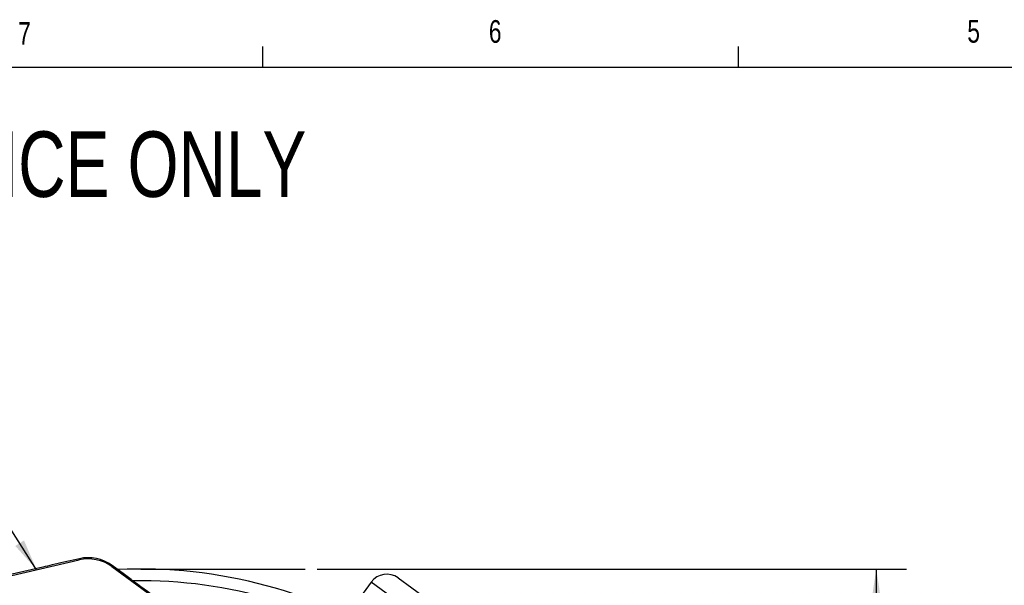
# Model space of a CAD drawing. Header units: inches. Extents: x 0.4 to 16.6, y 0.2 to 10.8.
# Tile 8 of 17: x 3.6 to 7.6, y 8.5 to 10.8. Entities that reach past the tile are written whole.
import ezdxf

# ---------------------------------------------------------------- set-up
doc = ezdxf.new("R2010")
doc.units = ezdxf.units.IN
doc.header["$MEASUREMENT"] = 0
doc.layers.add('BORDER', color=7, linetype='Continuous', lineweight=25)
doc.layers.add('SLD-0', color=7, linetype='Continuous', lineweight=25)
doc.styles.add('SLDTEXTSTYLE0', font='TXT', dxfattribs={"width": 0.75})
doc.dimstyles.new('SLDDIMSTYLE0', dxfattribs={"dimtxt": 0.145833, "dimasz": 0.13, "dimexe": 0, "dimexo": 0.0625, "dimgap": 0.036458, "dimtad": 0, "dimtih": 1, "dimtoh": 1, "dimdec": 1, "dimlfac": 1.5, "dimrnd": 1e-09, "dimzin": 12, "dimdsep": 46, "dimtxsty": 'SLDTEXTSTYLE0', "dimsah": 1, "dimcen": 0.09, "dimadec": 0, "dimazin": 3, "dimtfac": 1, "dimtdec": 1, "dimtofl": 0, "dimtmove": 0, "dimatfit": 3, "dimfxl": 0, "dimfrac": 2, "dimtolj": 1, "dimtzin": 12, "dimarcsym": 0})
doc.dimstyles.new('SLDDIMSTYLE1', dxfattribs={"dimtxt": 0.18, "dimasz": 0.13, "dimexe": 0, "dimexo": 0.0625, "dimgap": 0, "dimtad": 0, "dimtih": 1, "dimtoh": 1, "dimdec": 0, "dimrnd": 1e-09, "dimzin": 0, "dimdsep": 46, "dimtxsty": 'Standard', "dimsah": 1, "dimcen": 0.09, "dimadec": 0, "dimazin": 0, "dimtfac": 0.13, "dimtdec": 0, "dimtofl": 0, "dimtmove": 0, "dimatfit": 3, "dimfxl": 0, "dimfrac": 2, "dimtolj": 1, "dimtzin": 0, "dimarcsym": 0})

# ---------------------------------------------------------------- blocks, each defined once
blk = doc.blocks.new('_D_4')
at = {"layer": 'SLD-0'}
for p, q in [((4.7888, 8.5663), (7.227, 8.5663)), ((7.102, 8.5663), (7.102, 7.6253)), ((6.9404, 7.364), (6.896, 7.364)), ((6.896, 7.364), (6.896, 7.1323)), ((7.2636, 7.364), (7.308, 7.364)), ((7.308, 7.364), (7.308, 7.1323)), ((6.896, 7.1323), (6.9404, 7.1323)), ((7.308, 7.1323), (7.2636, 7.1323)), ((7.102, 3.6751), (7.102, 7.1027)), ((5.7371, 3.6751), (7.227, 3.6751))]:
    blk.add_line(p, q, dxfattribs=at)
for points in [[(7.102, 8.5663), (7.082, 8.4363), (7.122, 8.4363)], [(7.102, 3.6751), (7.122, 3.8051), (7.082, 3.8051)]]:
    blk.add_solid(points, dxfattribs=at)
at = {"layer": 'SLD-0', "char_height": 0.14583, "attachment_point": 1, "style": 'SLDTEXTSTYLE0'}
for s, insert in [('7.3', (6.9674, 7.5816)), ('186', (6.9404, 7.3203))]:
    blk.add_mtext(s, dxfattribs=dict(at, insert=insert))

msp = doc.modelspace()

# ---------------------------------------------------------------- linework, layer by layer
at = {"color": 7, "linetype": 'Continuous', "lineweight": 25}
for p, q in [((2.5452, 8.3151), (3.803, 8.6043)), ((3.804, 8.6091), (3.74, 8.5944)), ((3.803, 8.6043), (3.804, 8.6091)), ((3.6528, 8.5744), (2.5425, 8.3192)), ((3.9395, 8.5814), (3.9385, 8.5766)), ((3.9385, 8.5766), (4.2295, 8.3647)), ((3.991, 8.5439), (3.9395, 8.5814)), ((4.019, 8.5235), (3.991, 8.5439)), ((5.123, 8.5299), (5.4903, 8.2627)), ((5.0113, 8.5123), (4.9225, 8.3902))]:
    msp.add_line(p, q, dxfattribs=at)
at = {"color": 8, "linetype": 'Continuous', "lineweight": 25}
msp.add_line((5.367, 8.2535), (5.0113, 8.5123), dxfattribs=at)
at = {"color": 7, "linetype": 'Continuous', "lineweight": 25}
for centre, radius, start, end in [((4.0586, 6.5697), 1.9967, 57.0827, 92.7352), ((4.0586, 6.5697), 1.9482, 56.3186, 90.9246), ((5.076, 8.4652), 0.08, 53.9664, 143.9664)]:
    msp.add_arc(centre, radius, start, end, dxfattribs=at)
for centre, major_axis, ratio, start_param, end_param in [((3.8404, 8.4418), (-0.0334, -0.1633), 0.999816, 2.714056, 3.569129), ((3.8414, 8.4467), (0.0334, 0.1633), 0.999904, 5.855649, 6.710722), ((3.9868, 8.5487), (1.8701, -1.3615), 0.000604, 4.730053, 4.843929)]:
    msp.add_ellipse(centre, major_axis=major_axis, ratio=ratio, start_param=start_param, end_param=end_param, dxfattribs=at)
msp.add_open_spline([(3.74, 8.5944), (3.7239, 8.5907), (3.6949, 8.584), (3.6658, 8.5774), (3.6528, 8.5744)], degree=3, knots=[0, 0, 0, 0, 0.55287, 1, 1, 1, 1], dxfattribs=at)
at = {"layer": 'BORDER'}
for p, q in [((4.5635, 10.6421), (4.5635, 10.7269)), ((6.5323, 10.6421), (6.5323, 10.7269)), ((0.6263, 10.6421), (16.3763, 10.6421))]:
    msp.add_line(p, q, dxfattribs=at)
at = {"layer": 'SLD-0'}
msp.add_line((4.0586, 8.5663), (4.7388, 8.5663), dxfattribs=at)

# ---------------------------------------------------------------- texts
at = {"color": 7, "linetype": 'Continuous', "lineweight": 0, "char_height": 0.0937, "attachment_point": 1, "style": 'SLDTEXTSTYLE0'}
for s, insert in [('7', (3.551, 10.8287)), ('6', (5.4987, 10.8367)), ('5', (7.4787, 10.8373))]:
    msp.add_mtext(s, dxfattribs=dict(at, insert=insert))
at = {"layer": 'SLD-0', "insert": (0.6985, 10.3763), "char_height": 0.270833, "attachment_point": 1, "style": 'SLDTEXTSTYLE0'}
msp.add_mtext('NOTE: FOR REFERENCE ONLY', dxfattribs=at)

# ---------------------------------------------------------------- dimensions: what is measured, and where the dimension line sits
at = {"layer": 'SLD-0'}
dim = msp.add_linear_dim(base=(7.102, 3.6751), p1=(4.7388, 8.5663), p2=(5.6871, 3.6751), angle=90, dimstyle='SLDDIMSTYLE0', dxfattribs=at)
dim.commit()
dim.dimension.update_dxf_attribs({"geometry": '_D_4', "text_midpoint": (7.102, 7.364), "dimtype": 160})

# ---------------------------------------------------------------- leaders
at = {"layer": 'SLD-0', "color": 7}
msp.add_leader([(3.627, 8.5638), (3.4198, 8.8877), (3.1698, 8.8877)], dimstyle='SLDDIMSTYLE1', dxfattribs=at)

doc.saveas('drawing.dxf')
